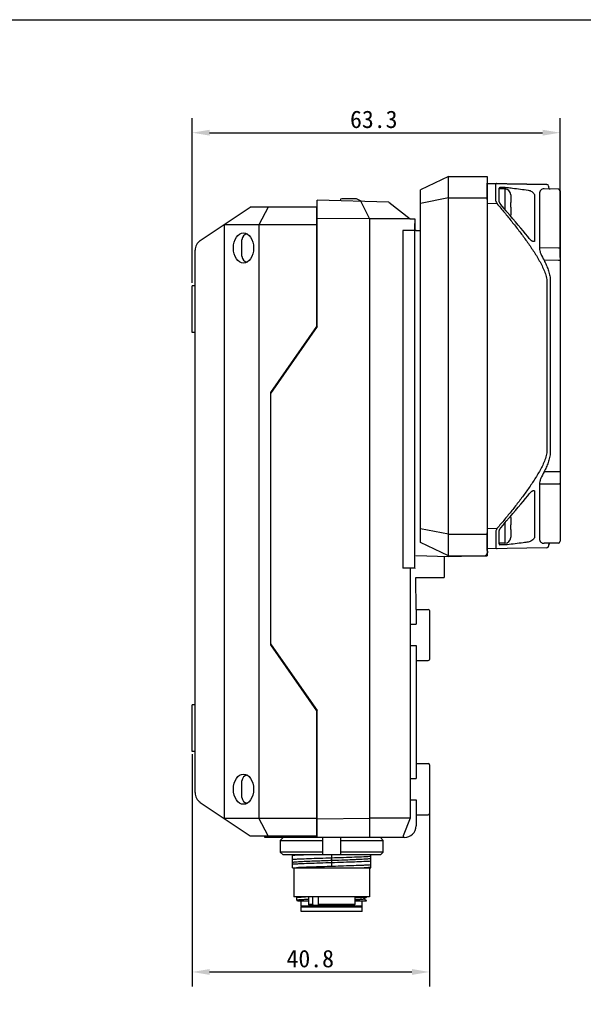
# Model space of a CAD drawing. Header units: millimetres. Extents: x 29 to 427, y -9 to 296.
# Tile 3 of 4: x 149 to 245, y 127 to 296. Entities that reach past the tile are written whole.
import ezdxf

# ---------------------------------------------------------------- set-up
doc = ezdxf.new("R2010")
doc.units = ezdxf.units.MM
doc.header["$LTSCALE"] = 23.1
doc.header["$PDMODE"] = 3
doc.header["$PDSIZE"] = 8
doc.layers.get('0').update_dxf_attribs({"linetype": 'CONTINUOUS'})
doc.layers.get('Defpoints').update_dxf_attribs({"linetype": 'CONTINUOUS'})
doc.layers.add('00_COMPONENTS', color=7, linetype='CONTINUOUS')
doc.layers.add('51__DRAFT_DIMS', color=7, linetype='CONTINUOUS')
doc.styles.get("Standard").update_dxf_attribs({"font": 'simfang.ttf'})
doc.dimstyles.new('DIMSTYLE_1', dxfattribs={"dimtxt": 3, "dimasz": 3, "dimexe": 2.5, "dimexo": 0.5, "dimgap": 0.75, "dimtad": 1, "dimdec": 1, "dimdsep": 46, "dimtxsty": 'Standard', "dimblk": '_FILLED', "dimcen": 0.09, "dimclrd": 8, "dimclre": 8, "dimclrt": 256, "dimazin": 2, "dimtp": 0.2, "dimtm": 0.2, "dimtfac": 1, "dimtdec": 1, "dimtofl": 0, "dimtmove": 0, "dimatfit": 3, "dimldrblk": '_FILLED', "dimfxl": 0, "dimtolj": 1, "dimarcsym": 0})

# ---------------------------------------------------------------- blocks, each defined once
blk = doc.blocks.new('_FILLED')
at = {"color": 0, "linetype": 'ByBlock'}
blk.add_solid([(0, 0), (-1, 0.167), (-1, -0.167)], dxfattribs=at)
blk = doc.blocks.new('*D10')
at = {"layer": '51__DRAFT_DIMS', "color": 8, "lineweight": -2}
for p, q in [((178.22, 250.95), (178.22, 279.26)), ((241.5, 255.31), (241.5, 279.26)), ((181.22, 276.76), (238.5, 276.76))]:
    blk.add_line(p, q, dxfattribs=at)
at = {"layer": 'Defpoints', "color": 0}
for p in [(241.5, 276.76), (241.5, 254.81), (178.22, 250.45)]:
    blk.add_point(p, dxfattribs=at)
at = {"layer": '51__DRAFT_DIMS', "color": 8, "linetype": 'ByBlock', "lineweight": -2, "xscale": 3, "yscale": 3, "zscale": 3, "rotation": 180}
blk.add_blockref('_FILLED', (178.22, 276.76), dxfattribs=at)
at = {"layer": '51__DRAFT_DIMS', "color": 8, "linetype": 'ByBlock', "lineweight": -2, "xscale": 3, "yscale": 3, "zscale": 3}
blk.add_blockref('_FILLED', (241.5, 276.76), dxfattribs=at)
at = {"layer": '51__DRAFT_DIMS', "insert": (209.46, 280.56), "char_height": 3, "attachment_point": 2}
blk.add_mtext('\\A1;63.3', dxfattribs=at)
blk = doc.blocks.new('*D12')
at = {"layer": '51__DRAFT_DIMS', "color": 8, "lineweight": -2}
for p, q in [((178.22, 169.95), (178.22, 130.04)), ((219.02, 163.45), (219.02, 130.04)), ((181.22, 132.54), (216.02, 132.54))]:
    blk.add_line(p, q, dxfattribs=at)
at = {"layer": 'Defpoints', "color": 0}
for p in [(178.22, 170.45), (219.02, 163.95), (219.02, 132.54)]:
    blk.add_point(p, dxfattribs=at)
at = {"layer": '51__DRAFT_DIMS', "color": 8, "lineweight": -2, "xscale": 3, "yscale": 3, "zscale": 3, "rotation": 180}
blk.add_blockref('_FILLED', (178.22, 132.54), dxfattribs=at)
at = {"layer": '51__DRAFT_DIMS', "color": 8, "lineweight": -2, "xscale": 3, "yscale": 3, "zscale": 3}
blk.add_blockref('_FILLED', (219.02, 132.54), dxfattribs=at)
at = {"layer": '51__DRAFT_DIMS', "insert": (198.54, 136.34), "char_height": 3, "attachment_point": 2}
blk.add_mtext('\\A1;40.8', dxfattribs=at)

msp = doc.modelspace()

# ---------------------------------------------------------------- linework, layer by layer
for p, q in [((215.721, 261.951), (216.521, 261.951)), ((216.721, 194.851), (216.712, 200.351)), ((216.721, 194.851), (216.721, 192.284))]:
    msp.add_line(p, q)
msp.add_lwpolyline([(28.566, 296.178), (427.252, 296.178), (427.252, -9.445), (28.566, -9.445)], close=True)
at = {"layer": '00_COMPONENTS', "color": 0}
for p, q in [((222.312, 269.251), (217.512, 266.951)), ((222.312, 204.051), (222.312, 269.251)), ((222.312, 269.251), (228.962, 269.251)), ((228.962, 269.251), (228.962, 204.051)), ((239.167, 267.869), (228.962, 268.047)), ((217.512, 206.351), (217.512, 266.951)), ((222.312, 265.551), (217.512, 264.598)), ((222.312, 265.551), (228.962, 265.551)), ((216.519, 204.943), (216.519, 259.359)), ((216.522, 260.205), (216.522, 260.481)), ((216.712, 259.951), (217.512, 259.951)), ((222.312, 207.751), (217.512, 208.704)), ((222.312, 207.751), (228.962, 207.751)), ((222.312, 204.051), (217.512, 206.351)), ((222.312, 203.877), (216.712, 204.024)), ((221.562, 203.896), (221.562, 200.351)), ((228.962, 204.051), (222.312, 203.877)), ((222.312, 204.051), (228.962, 204.051)), ((216.519, 202.583), (216.519, 203.01)), ((216.712, 200.351), (221.562, 200.351))]:
    msp.add_line(p, q, dxfattribs=at)
at = {"layer": '00_COMPONENTS', "color": 7}
for p, q in [((228.962, 268.047), (239.209, 267.868)), ((228.963, 265.579), (228.963, 268.091)), ((230.394, 267.729), (230.394, 265.271)), ((232.043, 267.368), (231.151, 267.353)), ((239.504, 267.569), (239.504, 267.38)), ((231.004, 265.07), (231.004, 267.203)), ((232.004, 267.1), (231.004, 267.1)), ((232.004, 267.1), (232.004, 263.571)), ((233.004, 266.1), (233.003, 266.1)), ((233.004, 266.054), (233.004, 264.75)), ((237.105, 266.048), (237.105, 258.175)), ((237.964, 266.233), (237.964, 256.954)), ((241.209, 267.055), (238.737, 267.098)), ((241.504, 266.755), (241.504, 206.545)), ((229.004, 264.878), (229.004, 264.884)), ((229.004, 208.423), (229.004, 264.878)), ((230.643, 264.568), (229.005, 264.539)), ((231.004, 265.068), (231.004, 265.07)), ((231.004, 265.07), (231.004, 265.07)), ((231.832, 263.783), (231.302, 264.434)), ((233.003, 264.75), (233.004, 264.75)), ((233.004, 263.95), (233.003, 263.95)), ((233.004, 263.95), (233.004, 262.646)), ((232.196, 263.332), (231.832, 263.783)), ((232.899, 262.524), (232.449, 263.03)), ((233.003, 262.6), (233.004, 262.6)), ((236.92, 258.035), (236.92, 258.035)), ((241.209, 256.931), (237.964, 256.954)), ((241.209, 254.81), (238.737, 254.828)), ((241.504, 254.81), (241.209, 254.81)), ((239.209, 251.29), (239.209, 222.011)), ((239.798, 251.478), (239.798, 221.822)), ((241.209, 218.49), (238.737, 218.473)), ((241.504, 218.49), (241.209, 218.49)), ((236.92, 215.265), (236.92, 215.265)), ((237.105, 215.126), (237.105, 207.252)), ((241.209, 216.369), (237.964, 216.346)), ((237.964, 216.346), (237.964, 207.067)), ((231.694, 209.346), (232.241, 210.024)), ((232.241, 210.024), (232.305, 210.101)), ((233.004, 210.7), (233.003, 210.7)), ((233.004, 210.654), (233.004, 209.35)), ((229.003, 208.766), (230.682, 208.778)), ((229.004, 208.415), (229.004, 208.423)), ((231.004, 206.098), (231.004, 208.23)), ((231.299, 208.861), (231.694, 209.346)), ((232.004, 209.729), (232.004, 206.2)), ((233.003, 209.35), (233.004, 209.35)), ((233.004, 208.55), (233.003, 208.55)), ((233.004, 208.55), (233.004, 207.246)), ((228.963, 207.721), (228.964, 207.771)), ((228.963, 205.21), (228.963, 207.721)), ((230.433, 208.069), (230.433, 205.571)), ((233.003, 207.2), (233.004, 207.2)), ((239.209, 205.432), (228.962, 205.253)), ((228.963, 205.183), (228.963, 205.21)), ((228.986, 204.973), (228.982, 204.991)), ((228.993, 204.938), (228.984, 204.985)), ((229.004, 204.84), (229.004, 204.559)), ((232.004, 206.2), (231.004, 206.2)), ((232.043, 205.932), (231.151, 205.948)), ((241.209, 206.245), (238.737, 206.202)), ((239.504, 205.92), (239.504, 205.732))]:
    msp.add_line(p, q, dxfattribs=at)
at = {"layer": '00_COMPONENTS'}
for p, q in [((179.612, 258.211), (188.221, 263.951)), ((199.621, 263.951), (188.221, 263.951)), ((191.327, 263.951), (189.721, 260.951)), ((199.621, 263.951), (199.621, 243.482)), ((199.721, 243.451), (199.721, 265.16)), ((212.065, 264.837), (199.721, 265.16)), ((203.666, 265.106), (203.665, 265.057)), ((206.292, 265.401), (203.966, 265.401)), ((207.41, 264.959), (206.633, 265.325)), ((207.234, 264.964), (208.751, 261.951)), ((212.065, 264.837), (215.721, 261.951)), ((199.621, 262.601), (199.721, 262.601)), ((183.721, 260.951), (183.721, 158.951)), ((199.621, 260.951), (183.721, 260.951)), ((189.721, 260.951), (189.721, 158.951)), ((208.742, 261.94), (199.721, 262.038)), ((215.721, 261.951), (208.742, 261.951)), ((208.742, 261.94), (208.742, 158.962)), ((216.521, 261.951), (216.521, 259.951)), ((199.621, 259.701), (199.721, 259.701)), ((214.477, 259.951), (214.477, 201.951)), ((216.721, 259.951), (214.477, 259.951)), ((186.791, 255.531), (186.791, 258.376)), ((178.721, 163.355), (178.721, 256.547)), ((178.721, 250.451), (178.221, 250.451)), ((178.221, 242.451), (178.221, 250.45)), ((178.721, 242.451), (178.221, 242.451)), ((199.621, 243.482), (191.721, 232.137)), ((199.721, 243.451), (191.721, 231.962)), ((191.721, 232.137), (191.721, 188.765)), ((216.518, 201.951), (214.477, 201.951)), ((215.721, 201.951), (215.721, 158.951)), ((216.721, 194.851), (218.821, 194.851)), ((219.021, 194.651), (219.021, 186.251)), ((215.721, 192.284), (216.721, 192.284)), ((191.721, 188.94), (199.721, 177.451)), ((191.721, 188.765), (199.621, 177.419)), ((215.721, 188.618), (216.721, 188.618)), ((216.721, 188.618), (216.721, 165.784)), ((216.721, 186.051), (218.821, 186.051)), ((178.721, 178.451), (178.221, 178.451)), ((178.221, 170.451), (178.221, 178.45)), ((199.621, 177.419), (199.621, 155.951)), ((199.721, 155.651), (199.721, 177.451)), ((178.721, 170.451), (178.221, 170.451)), ((216.721, 168.351), (218.821, 168.351)), ((219.021, 168.151), (219.021, 159.751)), ((186.791, 162.531), (186.791, 165.376)), ((215.721, 165.784), (216.721, 165.784)), ((179.612, 161.69), (188.221, 155.951)), ((199.621, 161.201), (199.721, 161.201)), ((215.721, 162.118), (216.721, 162.118)), ((216.721, 162.118), (216.721, 157.651)), ((216.721, 159.551), (218.821, 159.551)), ((183.721, 158.951), (199.621, 158.951)), ((191.327, 155.951), (189.721, 158.951)), ((199.621, 158.251), (199.721, 158.251)), ((199.721, 158.864), (208.742, 158.962)), ((215.721, 158.951), (208.742, 158.951)), ((208.751, 158.962), (208.744, 155.651)), ((215.721, 158.951), (214.521, 155.951)), ((188.221, 155.951), (199.621, 155.951)), ((190.721, 155.651), (190.721, 155.951)), ((196.221, 155.651), (196.221, 155.951)), ((214.521, 155.951), (214.521, 155.651)), ((214.721, 155.651), (190.721, 155.651)), ((193.855, 155.651), (193.347, 155.151)), ((193.347, 155.151), (193.347, 153.151)), ((193.347, 155.151), (200.721, 155.151)), ((200.721, 152.651), (200.721, 155.651)), ((203.721, 155.651), (203.721, 152.651)), ((203.721, 155.151), (211.095, 155.151)), ((210.62, 155.619), (210.588, 155.651)), ((211.095, 155.151), (210.62, 155.619)), ((211.095, 153.151), (211.095, 155.151)), ((200.721, 153.151), (193.347, 153.151)), ((193.347, 153.151), (193.854, 152.651)), ((210.588, 152.651), (193.854, 152.651)), ((195.471, 150.451), (195.471, 152.651)), ((202.221, 150.751), (202.221, 152.651)), ((211.095, 153.151), (203.721, 153.151)), ((208.971, 150.451), (208.971, 152.651)), ((210.588, 152.651), (211.095, 153.151)), ((199.135, 151.625), (199.149, 151.626)), ((195.471, 150.451), (208.971, 150.451)), ((195.721, 150.451), (195.721, 145.451)), ((208.721, 150.451), (208.721, 145.451)), ((208.721, 145.451), (195.721, 145.451)), ((196.221, 144.856), (196.221, 145.335)), ((196.227, 144.849), (196.399, 144.75)), ((196.415, 145.451), (196.228, 145.343)), ((196.399, 144.751), (198.221, 144.751)), ((196.971, 143.851), (196.971, 144.751)), ((197.071, 143.751), (196.971, 143.851)), ((207.471, 143.851), (196.971, 143.851)), ((198.221, 145.451), (198.221, 144.151)), ((198.421, 143.951), (198.221, 144.151)), ((198.971, 144.151), (198.221, 144.151)), ((206.021, 143.951), (198.421, 143.951)), ((198.971, 144.151), (198.971, 145.451)), ((199.114, 143.951), (198.971, 144.151)), ((199.89, 145.451), (199.89, 144.151)), ((206.221, 144.151), (199.89, 144.151)), ((199.89, 144.151), (200.033, 143.951)), ((206.021, 143.951), (206.221, 144.151)), ((206.221, 145.451), (206.221, 144.151)), ((206.221, 144.751), (208.221, 144.751)), ((207.371, 143.751), (207.471, 143.851)), ((207.471, 143.851), (207.471, 144.751)), ((207.681, 145.088), (207.695, 145.096)), ((207.695, 145.096), (208.154, 145.361)), ((208.182, 144.815), (207.695, 145.096)), ((208.182, 144.815), (208.18, 144.816)), ((208.221, 145.385), (208.221, 145.451)), ((208.221, 144.751), (208.221, 144.808)), ((196.971, 143.751), (207.471, 143.751)), ((196.971, 142.951), (196.971, 143.751)), ((207.471, 142.951), (196.971, 142.951)), ((207.471, 142.951), (207.471, 143.751))]:
    msp.add_line(p, q, dxfattribs=at)
at = {"layer": '00_COMPONENTS', "color": 7}
for points in [[(228.989, 265.182), (228.973, 265.364), (228.968, 265.444), (228.964, 265.517), (228.963, 265.579)], [(229.004, 264.884), (229.002, 264.977), (228.996, 265.082), (228.989, 265.182)], [(231.042, 264.898), (231.034, 264.92), (231.028, 264.942), (231.022, 264.962), (231.017, 264.982), (231.012, 265.001), (231.009, 265.019), (231.006, 265.035), (231.005, 265.05), (231.004, 265.063), (231.004, 265.068)], [(231.132, 264.695), (231.117, 264.722), (231.104, 264.749), (231.091, 264.776), (231.08, 264.802), (231.069, 264.827), (231.059, 264.851), (231.05, 264.875), (231.042, 264.898)], [(231.231, 264.529), (231.213, 264.556), (231.196, 264.583), (231.179, 264.611), (231.162, 264.639), (231.147, 264.667), (231.132, 264.695)], [(231.302, 264.434), (231.289, 264.451), (231.269, 264.476), (231.25, 264.502), (231.231, 264.529)], [(232.316, 263.186), (232.252, 263.262), (232.196, 263.332)], [(232.449, 263.03), (232.381, 263.108), (232.316, 263.186)], [(236.172, 258.606), (235.938, 258.906), (235.558, 259.386), (235.159, 259.877), (234.743, 260.381), (234.309, 260.898), (233.857, 261.428), (233.387, 261.969), (232.899, 262.524)], [(236.423, 258.334), (236.361, 258.394), (236.296, 258.46), (236.234, 258.53), (236.172, 258.606)], [(236.92, 258.035), (236.905, 258.036), (236.881, 258.041), (236.851, 258.05), (236.817, 258.063), (236.778, 258.08), (236.736, 258.102), (236.692, 258.127), (236.644, 258.158), (236.594, 258.193), (236.54, 258.234), (236.483, 258.281), (236.423, 258.334)], [(236.282, 214.824), (236.346, 214.892), (236.41, 214.954)], [(236.41, 214.954), (236.471, 215.009), (236.53, 215.058), (236.585, 215.101), (236.637, 215.137), (236.685, 215.169), (236.731, 215.196), (236.774, 215.218), (236.813, 215.236), (236.848, 215.249), (236.879, 215.258), (236.904, 215.264), (236.92, 215.265)], [(232.888, 210.763), (233.375, 211.318), (233.845, 211.859), (234.297, 212.389), (234.732, 212.905), (235.148, 213.41), (235.547, 213.901), (235.928, 214.38), (236.172, 214.694)], [(236.172, 214.694), (236.219, 214.752), (236.282, 214.824)], [(232.305, 210.101), (232.37, 210.178), (232.438, 210.257)], [(232.438, 210.257), (232.507, 210.336), (232.888, 210.763)], [(228.972, 207.922), (228.987, 208.101), (228.995, 208.2), (229.001, 208.304), (229.004, 208.415)], [(231.004, 208.243), (231.005, 208.256), (231.007, 208.27), (231.01, 208.285), (231.013, 208.302), (231.017, 208.319), (231.021, 208.337), (231.027, 208.356)], [(231.004, 208.23), (231.004, 208.233), (231.004, 208.243)], [(231.027, 208.356), (231.033, 208.375), (231.039, 208.395)], [(231.039, 208.395), (231.047, 208.416), (231.055, 208.437), (231.063, 208.459), (231.072, 208.482), (231.083, 208.505), (231.093, 208.529), (231.105, 208.553), (231.117, 208.578), (231.131, 208.604)], [(231.131, 208.604), (231.145, 208.631), (231.161, 208.658), (231.177, 208.687), (231.195, 208.716), (231.214, 208.745), (231.234, 208.774), (231.254, 208.804), (231.276, 208.833), (231.299, 208.861)], [(228.964, 207.771), (228.967, 207.842), (228.972, 207.922)], [(228.98, 205.003), (228.977, 205.023), (228.974, 205.045), (228.971, 205.068), (228.968, 205.093), (228.966, 205.12), (228.964, 205.15), (228.963, 205.183)], [(228.984, 204.985), (228.979, 205.01), (228.976, 205.03), (228.973, 205.052)], [(229.004, 204.84), (229.004, 204.843), (229.002, 204.87), (229, 204.894), (228.997, 204.914), (228.994, 204.932), (228.99, 204.95)], [(229.004, 204.84), (229.003, 204.85), (229.002, 204.876), (228.999, 204.899), (228.996, 204.919), (228.993, 204.938)]]:
    msp.add_lwpolyline(points, dxfattribs=at)
for centre, radius, start, end in [((231.154, 267.203), 0.15, 91, 180), ((239.204, 267.569), 0.3, 0, 89), ((239.804, 267.38), 0.3, 180, 269), ((232.004, 266.1), 1, 0, 90), ((231.951, 266.054), 1.053, 359.99928, 2.51106), ((241.204, 266.755), 0.3, 0, 89), ((232.004, 262.6), 1, 349.81958, 0), ((231.952, 262.646), 1.051, 357.48802, 0.00009), ((232.004, 210.7), 1, 0, 10.18287), ((231.951, 210.654), 1.053, 359.99928, 2.51106), ((232.004, 207.2), 1, 270, 0), ((231.952, 207.246), 1.051, 357.48802, 0.00009), ((241.204, 206.545), 0.3, 271, 0), ((231.154, 206.098), 0.15, 180, 269), ((239.204, 205.732), 0.3, 271, 0), ((239.804, 205.92), 0.3, 91, 180), ((228.504, 204.559), 0.5, 269, 0)]:
    msp.add_arc(centre, radius, start, end, dxfattribs=at)
at = {"layer": '00_COMPONENTS'}
for centre, radius, start, end in [((203.966, 265.101), 0.3, 90, 179), ((206.292, 264.601), 0.8, 64.8, 90), ((187.791, 258.376), 1, 95.78677, 180), ((180.721, 256.547), 2, 123.69007, 180), ((187.791, 255.526), 1, 180, 264.21659), ((218.821, 194.651), 0.2, 0, 90), ((218.821, 186.251), 0.2, 270, 360), ((218.821, 168.151), 0.2, 0, 90), ((187.791, 165.376), 1, 95.78677, 180), ((180.721, 163.355), 2, 180, 236.30993), ((187.791, 162.526), 1, 180, 264.21659), ((218.821, 159.751), 0.2, 270, 360), ((214.721, 157.651), 2, 270, 360)]:
    msp.add_arc(centre, radius, start, end, dxfattribs=at)
for centre in [(187.054, 256.951), (187.054, 163.951)]:
    msp.add_ellipse(centre, major_axis=(0, 2.6), ratio=0.6666667, dxfattribs=at)
at = {"layer": '00_COMPONENTS', "color": 7}
for points, knots in [([(230.643, 268.018), (230.61, 268.019), (230.544, 268.011), (230.42, 267.93), (230.395, 267.807), (230.394, 267.729)], [0, 0, 0, 0, 0.2335163, 0.4547463, 1, 1, 1, 1]), ([(232.043, 267.368), (232.071, 267.369), (232.182, 267.369), (232.293, 267.361), (232.377, 267.352)], [0, 0, 0, 0, 0.2441843, 1, 1, 1, 1]), ([(232.377, 267.352), (232.689, 267.314), (233.904, 267.167), (235.118, 267.011), (236.018, 266.884)], [0, 0, 0, 0, 0.2569988, 1, 1, 1, 1]), ([(236.018, 266.884), (236.125, 266.874), (236.347, 266.806), (236.664, 266.634), (236.912, 266.426), (237.062, 266.223), (237.107, 266.104), (237.105, 266.048)], [0, 0, 0, 0, 0.2230968, 0.4752818, 0.7477855, 0.8842374, 1, 1, 1, 1]), ([(238.737, 267.098), (238.637, 267.1), (238.437, 267.074), (238.168, 266.909), (237.992, 266.608), (237.964, 266.365), (237.964, 266.233)], [0, 0, 0, 0, 0.2285014, 0.451647, 0.6974929, 1, 1, 1, 1]), ([(230.394, 265.271), (230.395, 265.217), (230.411, 265.102), (230.484, 264.861), (230.574, 264.684), (230.643, 264.568)], [0, 0, 0, 0, 0.2140184, 0.4604852, 1, 1, 1, 1]), ([(230.643, 264.568), (231.074, 264.061), (231.929, 263.042), (233.19, 261.495), (234.422, 259.924), (235.616, 258.325), (236.568, 256.961), (237.29, 255.844), (237.805, 254.989), (238.287, 254.115), (238.717, 253.214), (239.012, 252.434), (239.17, 251.788), (239.209, 251.456), (239.209, 251.29)], [0, 0, 0, 0, 0.1250118, 0.2500235, 0.3750347, 0.5000448, 0.6250514, 0.6875574, 0.7500623, 0.812565, 0.8750612, 0.9375338, 0.9687767, 1, 1, 1, 1]), ([(237.105, 258.175), (237.106, 258.151), (237.099, 258.106), (237.052, 258.057), (236.989, 258.036), (236.944, 258.034), (236.92, 258.035)], [0, 0, 0, 0, 0.2622322, 0.4909935, 0.7312527, 1, 1, 1, 1]), ([(237.964, 256.954), (237.964, 256.791), (238.015, 256.441), (238.254, 255.717), (238.534, 255.184), (238.737, 254.828)], [0, 0, 0, 0, 0.2139072, 0.4605865, 1, 1, 1, 1]), ([(241.504, 256.719), (241.504, 256.746), (241.486, 256.806), (241.417, 256.875), (241.321, 256.919), (241.247, 256.93), (241.209, 256.931)], [0, 0, 0, 0, 0.2095918, 0.4448016, 0.7122439, 1, 1, 1, 1]), ([(238.737, 254.828), (238.872, 254.565), (239.131, 254.034), (239.466, 253.213), (239.719, 252.363), (239.798, 251.773), (239.798, 251.478)], [0, 0, 0, 0, 0.250119, 0.5002094, 0.7502167, 1, 1, 1, 1]), ([(239.209, 222.011), (239.209, 221.845), (239.171, 221.514), (239.013, 220.87), (238.72, 220.093), (238.292, 219.196), (237.813, 218.324), (237.3, 217.473), (236.581, 216.359), (235.633, 214.999), (234.444, 213.405), (233.218, 211.84), (231.963, 210.298), (231.111, 209.283), (230.682, 208.778)], [0, 0, 0, 0, 0.0312224, 0.0624653, 0.1249381, 0.1874345, 0.2499373, 0.3124423, 0.3749483, 0.4999551, 0.6249652, 0.7499764, 0.8749881, 1, 1, 1, 1]), ([(239.798, 221.822), (239.798, 221.527), (239.719, 220.937), (239.466, 220.087), (239.131, 219.266), (238.872, 218.735), (238.737, 218.473)], [0, 0, 0, 0, 0.2498643, 0.4998573, 0.749916, 1, 1, 1, 1]), ([(238.737, 218.473), (238.534, 218.116), (238.254, 217.583), (238.015, 216.859), (237.964, 216.509), (237.964, 216.346)], [0, 0, 0, 0, 0.5395755, 0.7862208, 1, 1, 1, 1]), ([(241.504, 216.582), (241.504, 216.554), (241.486, 216.494), (241.417, 216.425), (241.321, 216.381), (241.247, 216.37), (241.209, 216.369)], [0, 0, 0, 0, 0.2095918, 0.4448016, 0.7122439, 1, 1, 1, 1]), ([(236.92, 215.265), (236.944, 215.266), (236.989, 215.264), (237.052, 215.243), (237.099, 215.194), (237.106, 215.149), (237.105, 215.126)], [0, 0, 0, 0, 0.2689793, 0.509319, 0.7379044, 1, 1, 1, 1]), ([(230.682, 208.778), (230.612, 208.661), (230.522, 208.482), (230.449, 208.239), (230.433, 208.123), (230.433, 208.069)], [0, 0, 0, 0, 0.539253, 0.7858433, 1, 1, 1, 1]), ([(237.105, 207.252), (237.107, 207.196), (237.061, 207.076), (236.911, 206.874), (236.664, 206.666), (236.347, 206.494), (236.125, 206.427), (236.018, 206.416)], [0, 0, 0, 0, 0.116051, 0.2527156, 0.5251348, 0.7770549, 1, 1, 1, 1]), ([(237.964, 207.067), (237.964, 206.935), (237.992, 206.692), (238.168, 206.391), (238.437, 206.227), (238.637, 206.2), (238.737, 206.202)], [0, 0, 0, 0, 0.3026547, 0.5484923, 0.7715834, 1, 1, 1, 1]), ([(230.433, 205.571), (230.434, 205.494), (230.458, 205.371), (230.582, 205.29), (230.648, 205.282), (230.682, 205.283)], [0, 0, 0, 0, 0.5453454, 0.7663681, 1, 1, 1, 1]), ([(232.377, 205.949), (232.348, 205.946), (232.238, 205.935), (232.126, 205.931), (232.043, 205.932)], [0, 0, 0, 0, 0.2558736, 1, 1, 1, 1]), ([(236.018, 206.416), (235.725, 206.375), (234.512, 206.21), (233.298, 206.059), (232.377, 205.949)], [0, 0, 0, 0, 0.2418771, 1, 1, 1, 1])]:
    msp.add_open_spline(points, degree=3, knots=knots, dxfattribs=at)
for points in [[(233.004, 264.35), (233.004, 264.483), (233.004, 264.617), (233.003, 264.75)], [(233.003, 263.95), (233.004, 264.083), (233.004, 264.217), (233.004, 264.35)], [(233.004, 208.95), (233.004, 209.083), (233.004, 209.217), (233.003, 209.35)], [(233.003, 208.55), (233.004, 208.683), (233.004, 208.817), (233.004, 208.95)]]:
    msp.add_open_spline(points, degree=3, dxfattribs=at)
at = {"layer": '00_COMPONENTS', "color": 0}
for points, knots in [([(216.522, 260.481), (216.522, 260.531), (216.522, 260.626), (216.522, 260.76), (216.522, 260.876), (216.522, 260.973), (216.521, 261.041), (216.521, 261.085), (216.521, 261.111), (216.52, 261.13), (216.521, 261.145), (216.519, 261.152), (216.52, 261.158), (216.519, 261.158)], [0, 0, 0, 0, 0.2221851, 0.4206651, 0.5929392, 0.7369288, 0.8508459, 0.8960845, 0.9332838, 0.9623357, 0.9831766, 0.9957456, 1, 1, 1, 1]), ([(216.519, 259.359), (216.519, 259.432), (216.52, 259.714), (216.521, 259.996), (216.522, 260.205)], [0, 0, 0, 0, 0.2592486, 1, 1, 1, 1]), ([(216.521, 204.346), (216.521, 204.395), (216.52, 204.594), (216.52, 204.793), (216.519, 204.943)], [0, 0, 0, 0, 0.2436798, 1, 1, 1, 1]), ([(216.519, 203.144), (216.52, 203.144), (216.519, 203.147), (216.52, 203.15), (216.52, 203.157), (216.52, 203.171), (216.521, 203.196), (216.521, 203.232), (216.521, 203.279), (216.522, 203.336), (216.522, 203.403), (216.522, 203.509), (216.522, 203.663), (216.522, 203.868), (216.522, 204.1), (216.521, 204.262), (216.521, 204.346)], [0, 0, 0, 0, 0.001149, 0.0045072, 0.0100739, 0.0178382, 0.0399122, 0.070632, 0.1098494, 0.1572873, 0.2126477, 0.2756303, 0.4229031, 0.5955404, 0.7894282, 1, 1, 1, 1]), ([(216.519, 203.01), (216.519, 203.029), (216.519, 203.056), (216.519, 203.09), (216.52, 203.109), (216.519, 203.123), (216.52, 203.135), (216.518, 203.139), (216.52, 203.144), (216.519, 203.144)], [0, 0, 0, 0, 0.4318495, 0.6039071, 0.7456805, 0.856587, 0.9361546, 0.9840131, 1, 1, 1, 1]), ([(216.518, 201.951), (216.518, 201.803), (216.519, 202.092), (216.52, 202.38), (216.519, 202.583)], [0, 0, 0, 0, 0.298894, 1, 1, 1, 1])]:
    msp.add_open_spline(points, degree=3, knots=knots, dxfattribs=at)
at = {"layer": '00_COMPONENTS'}
for points, knots in [([(197.669, 152.651), (197.253, 152.635), (196.666, 152.61), (195.934, 152.573), (195.616, 152.553), (195.471, 152.543)], [0, 0, 0, 0, 0.5666381, 0.8015317, 1, 1, 1, 1]), ([(195.471, 151.91), (195.651, 151.922), (196.048, 151.945), (196.981, 151.991), (198.368, 152.045), (200.22, 152.108), (202.221, 152.17), (204.222, 152.233), (206.074, 152.296), (207.461, 152.35), (208.394, 152.396), (208.792, 152.419), (208.971, 152.432)], [0, 0, 0, 0, 0.0399489, 0.0884592, 0.207419, 0.3480754, 0.499999, 0.6519229, 0.79258, 0.9115397, 0.9600506, 1, 1, 1, 1]), ([(195.471, 151.403), (195.498, 151.409), (195.558, 151.419), (195.708, 151.439), (195.952, 151.462), (196.306, 151.489), (196.74, 151.516), (197.249, 151.544), (198.055, 151.582), (198.691, 151.608), (199.135, 151.625)], [0, 0, 0, 0, 0.0219122, 0.0499622, 0.1241243, 0.2214264, 0.3404649, 0.4797893, 0.6376738, 1, 1, 1, 1]), ([(208.971, 151.564), (208.792, 151.552), (208.394, 151.529), (207.461, 151.483), (206.074, 151.429), (204.222, 151.366), (202.221, 151.303), (200.22, 151.241), (198.368, 151.178), (196.981, 151.124), (196.048, 151.078), (195.651, 151.055), (195.471, 151.042)], [0, 0, 0, 0, 0.0399484, 0.0884591, 0.207419, 0.3480754, 0.4999989, 0.651923, 0.7925801, 0.9115399, 0.960051, 1, 1, 1, 1]), ([(208.971, 150.932), (208.807, 150.92), (208.446, 150.899), (207.859, 150.869), (207.182, 150.84), (206.133, 150.798), (204.69, 150.749), (202.864, 150.691), (200.998, 150.632), (199.208, 150.574), (197.609, 150.516), (196.619, 150.474), (196.173, 150.451)], [0, 0, 0, 0, 0.0384682, 0.0846536, 0.1378304, 0.1971615, 0.3304576, 0.476154, 0.6250805, 0.7678628, 0.8955122, 1, 1, 1, 1]), ([(199.149, 151.626), (199.209, 151.628), (199.456, 151.638), (199.703, 151.647), (199.889, 151.654)], [0, 0, 0, 0, 0.2451709, 1, 1, 1, 1]), ([(199.889, 151.654), (200.274, 151.669), (201.055, 151.697), (202.618, 151.75), (203.795, 151.792), (204.576, 151.821)], [0, 0, 0, 0, 0.2462396, 0.5001402, 1, 1, 1, 1]), ([(204.576, 151.821), (205.105, 151.841), (205.867, 151.87), (206.835, 151.913), (207.45, 151.944), (207.976, 151.974), (208.402, 152.004), (208.693, 152.031), (208.871, 152.054), (208.941, 152.066), (208.971, 152.072)], [0, 0, 0, 0, 0.3605025, 0.5193197, 0.6600925, 0.780238, 0.8778896, 0.9515654, 0.9789968, 1, 1, 1, 1]), ([(207.56, 150.451), (207.726, 150.46), (208.028, 150.478), (208.431, 150.507), (208.735, 150.535), (208.904, 150.558), (208.971, 150.572)], [0, 0, 0, 0, 0.3527118, 0.6397198, 0.8559811, 1, 1, 1, 1]), ([(196.221, 145.335), (196.221, 145.336), (196.222, 145.339), (196.226, 145.342), (196.228, 145.343)], [0, 0, 0, 0, 0.18833, 1, 1, 1, 1]), ([(198.221, 144.993), (198.072, 144.987), (197.79, 144.976), (197.393, 144.958), (197.05, 144.941), (196.799, 144.926), (196.628, 144.914), (196.522, 144.906), (196.432, 144.898), (196.358, 144.889), (196.301, 144.882), (196.258, 144.874), (196.235, 144.867), (196.221, 144.86), (196.221, 144.856)], [0, 0, 0, 0, 0.2227635, 0.4211027, 0.5928355, 0.7360847, 0.7965288, 0.8492939, 0.89424, 0.9312533, 0.960257, 0.9812222, 0.9942318, 1, 1, 1, 1]), ([(196.221, 144.856), (196.221, 144.855), (196.222, 144.852), (196.225, 144.851), (196.227, 144.849)], [0, 0, 0, 0, 0.1891144, 1, 1, 1, 1]), ([(196.228, 145.343), (196.234, 145.346), (196.249, 145.352), (196.278, 145.358), (196.317, 145.365), (196.39, 145.375), (196.507, 145.387), (196.679, 145.4), (196.89, 145.413), (197.139, 145.426), (197.425, 145.439), (197.628, 145.447), (197.735, 145.451)], [0, 0, 0, 0, 0.0126149, 0.0319709, 0.0582224, 0.0913857, 0.1783061, 0.2922732, 0.4324903, 0.5979981, 0.7876123, 1, 1, 1, 1]), ([(208.098, 145.353), (208.06, 145.348), (207.971, 145.339), (207.746, 145.32), (207.379, 145.299), (206.842, 145.275), (206.441, 145.26), (206.221, 145.252)], [0, 0, 0, 0, 0.0614971, 0.142416, 0.3604673, 0.648754, 1, 1, 1, 1]), ([(206.221, 144.977), (206.324, 144.981), (206.52, 144.989), (206.796, 145.003), (207.038, 145.016), (207.243, 145.03), (207.41, 145.044), (207.524, 145.056), (207.595, 145.066), (207.633, 145.073), (207.661, 145.079), (207.675, 145.084), (207.681, 145.087)], [0, 0, 0, 0, 0.2115116, 0.4005542, 0.5659147, 0.7064964, 0.8211932, 0.9088787, 0.942239, 0.9684891, 0.9876794, 1, 1, 1, 1]), ([(207.84, 144.751), (207.895, 144.755), (207.972, 144.761), (208.067, 144.771), (208.121, 144.778), (208.163, 144.785), (208.194, 144.792), (208.212, 144.798), (208.221, 144.804), (208.221, 144.808)], [0, 0, 0, 0, 0.4280323, 0.5976606, 0.7372994, 0.8468004, 0.9262012, 0.9760831, 1, 1, 1, 1]), ([(208.221, 145.385), (208.221, 145.381), (208.208, 145.374), (208.186, 145.368), (208.147, 145.359), (208.116, 145.355), (208.098, 145.353)], [0, 0, 0, 0, 0.0861744, 0.2755887, 0.5796899, 1, 1, 1, 1]), ([(208.132, 144.785), (208.141, 144.787), (208.155, 144.79), (208.17, 144.795), (208.178, 144.798), (208.184, 144.801), (208.188, 144.804), (208.189, 144.808), (208.187, 144.81), (208.186, 144.811)], [0, 0, 0, 0, 0.4366911, 0.6013848, 0.7311912, 0.827701, 0.8948814, 0.9443076, 1, 1, 1, 1]), ([(208.221, 144.808), (208.221, 144.81), (208.215, 144.816), (208.202, 144.82), (208.18, 144.826), (208.163, 144.83), (208.153, 144.831)], [0, 0, 0, 0, 0.0990854, 0.2899722, 0.58917, 1, 1, 1, 1]), ([(208.186, 144.811), (208.186, 144.811), (208.185, 144.813), (208.183, 144.814), (208.182, 144.815)], [0, 0, 0, 0, 0.2159508, 1, 1, 1, 1])]:
    msp.add_open_spline(points, degree=3, knots=knots, dxfattribs=at)

# ---------------------------------------------------------------- dimensions: what is measured, and where the dimension line sits
at = {"layer": '51__DRAFT_DIMS'}
for base, p1, p2, picture, middle in [((241.504, 276.76), (178.221, 250.451), (241.504, 254.81), '*D10', (209.462, 276.76)), ((219.021, 132.54), (178.221, 170.451), (219.021, 163.951), '*D12', (198.536, 132.54))]:
    dim = msp.add_linear_dim(base=base, p1=p1, p2=p2, dimstyle='DIMSTYLE_1', dxfattribs=at)
    dim.commit()
    dim.dimension.update_dxf_attribs({"geometry": picture, "text_midpoint": middle, "dimtype": 160})

doc.saveas('drawing.dxf')
